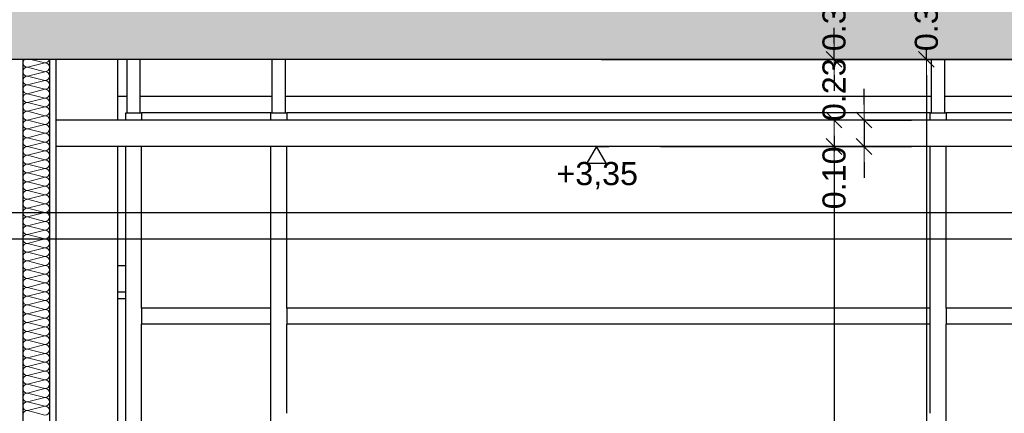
# Model space of a CAD drawing. Header units: metres. Extents: x -12 to 57.2, y -22.2 to 2.8.
# Tile 79 of 126: x 20.5 to 24.2, y -7.8 to -6.3. Entities that reach past the tile are written whole.
import ezdxf

# ---------------------------------------------------------------- set-up
doc = ezdxf.new("R2010")
doc.units = ezdxf.units.M
doc.header["$LTSCALE"] = 0.4
doc.header["$MEASUREMENT"] = 0
doc.layers.get('0').update_dxf_attribs({"color": 8, "lineweight": 9})
doc.layers.get('Defpoints').update_dxf_attribs({"color": 8, "lineweight": 9})
for name, color, linetype in [('Neubau_A-Außenwände', 8, 'Continuous'), ('Neubau_A-Decken', 8, 'Continuous'), ('Neubau_A-TB Wände', 8, 'Continuous'), ('Neubau_B-abgehängte Decke', 8, 'Continuous'), ('Neubau_B-Aufbau unter Fundament oder Decke', 8, 'Continuous'), ('Neubau_B-Pfosten-Riegel-Fassade', 8, 'Continuous'), ('Neubau_T-Bemaßung', 8, 'Continuous'), ('Neubau_Z-Modellierung Fassade', 8, 'Continuous')]:
    doc.layers.add(name, color=color, linetype=linetype)
doc.styles.add('ERSTELLTER_STIL_2', font='arial.ttf')
doc.dimstyles.new('ERSTELLTER_STIL__1', dxfattribs={"dimtxt": 0.0875, "dimasz": 0.059375, "dimexe": 0.18, "dimexo": 0.0625, "dimgap": 0, "dimtad": 1, "dimzin": 0, "dimdsep": 46, "dimtxsty": 'ERSTELLTER_STIL_2', "dimblk": 'ARROWHEAD_6', "dimblk1": 'ARROWHEAD_6', "dimblk2": 'ARROWHEAD_6', "dimcen": 0.09, "dimclrd": 7, "dimclre": 7, "dimclrt": 7, "dimazin": 0, "dimtfac": 1, "dimtdec": 4, "dimtmove": 0, "dimatfit": 3, "dimfxl": 1, "dimtolj": 1, "dimtzin": 0, "dimarcsym": 0})

# ---------------------------------------------------------------- blocks, each defined once
blk = doc.blocks.new('*X423', base_point=(-24191.6502, 0))
at = {"layer": 'Neubau_A-TB Wände', "color": 8, "linetype": 'Continuous', "lineweight": 9}
for p, q in [((-21263.3885, 3.6667), (-21263.4552, 3.65)), ((-21263.3885, 3.6667), (-21263.4418, 3.68)), ((-21263.3885, 3.6333), (-21263.4552, 3.65)), ((-21263.3885, 3.6333), (-21263.4552, 3.6167)), ((-21263.3885, 3.6), (-21263.4552, 3.6167)), ((-21263.3885, 3.6), (-21263.4552, 3.5833)), ((-21263.3885, 3.5667), (-21263.4552, 3.5833)), ((-21263.3885, 3.5667), (-21263.4552, 3.55)), ((-21263.3885, 3.5333), (-21263.4552, 3.55)), ((-21263.3885, 3.5333), (-21263.4552, 3.5167)), ((-21263.3885, 3.5), (-21263.4552, 3.5167)), ((-21263.3885, 3.5), (-21263.4552, 3.4833)), ((-21263.3885, 3.4667), (-21263.4552, 3.4833)), ((-21263.3885, 3.4667), (-21263.4552, 3.45)), ((-21263.3885, 3.4333), (-21263.4552, 3.45)), ((-21263.3885, 3.4333), (-21263.4552, 3.4167)), ((-21263.3885, 3.4), (-21263.4552, 3.4167)), ((-21263.3885, 3.4), (-21263.4552, 3.3833)), ((-21263.3885, 3.3667), (-21263.4552, 3.3833)), ((-21263.3885, 3.3667), (-21263.4552, 3.35)), ((-21263.3885, 3.3333), (-21263.4552, 3.35)), ((-21263.3885, 3.3333), (-21263.4552, 3.3167)), ((-21263.3885, 3.3), (-21263.4552, 3.3167)), ((-21263.3885, 3.3), (-21263.4552, 3.2833)), ((-21263.3885, 3.2667), (-21263.4552, 3.2833)), ((-21263.3885, 3.2667), (-21263.4552, 3.25)), ((-21263.3885, 3.2333), (-21263.4552, 3.25)), ((-21263.3885, 3.2333), (-21263.4552, 3.2167)), ((-21263.3885, 3.2), (-21263.4552, 3.2167)), ((-21263.3885, 3.2), (-21263.4552, 3.1833)), ((-21263.3885, 3.1667), (-21263.4552, 3.1833)), ((-21263.3885, 3.1667), (-21263.4552, 3.15)), ((-21263.3885, 3.1333), (-21263.4552, 3.15)), ((-21263.3885, 3.1333), (-21263.4552, 3.1167)), ((-21263.3885, 3.1), (-21263.4552, 3.1167)), ((-21263.3885, 3.1), (-21263.4552, 3.0833)), ((-21263.3885, 3.0667), (-21263.4552, 3.0833)), ((-21263.3885, 3.0667), (-21263.4552, 3.05)), ((-21263.3885, 3.0333), (-21263.4552, 3.05)), ((-21263.3885, 3.0333), (-21263.4552, 3.0167)), ((-21263.3885, 3), (-21263.4552, 3.0167)), ((-21263.3885, 3), (-21263.4552, 2.9833)), ((-21263.3885, 2.9667), (-21263.4552, 2.9833)), ((-21263.3885, 2.9667), (-21263.4552, 2.95)), ((-21263.3885, 2.9333), (-21263.4552, 2.95)), ((-21263.3885, 2.9333), (-21263.4552, 2.9167)), ((-21263.3885, 2.9), (-21263.4552, 2.9167)), ((-21263.3885, 2.9), (-21263.4552, 2.8833)), ((-21263.3885, 2.8667), (-21263.4552, 2.8833)), ((-21263.3885, 2.8667), (-21263.4552, 2.85)), ((-21263.3885, 2.8333), (-21263.4552, 2.85)), ((-21263.3885, 2.8333), (-21263.4552, 2.8167)), ((-21263.3885, 2.8), (-21263.4552, 2.8167)), ((-21263.3885, 2.8), (-21263.4552, 2.7833)), ((-21263.3885, 2.7667), (-21263.4552, 2.7833)), ((-21263.3885, 2.7667), (-21263.4552, 2.75)), ((-21263.3885, 2.7333), (-21263.4552, 2.75)), ((-21263.3885, 2.7333), (-21263.4552, 2.7167)), ((-21263.3885, 2.7), (-21263.4552, 2.7167)), ((-21263.3885, 2.7), (-21263.4552, 2.6833)), ((-21263.3885, 2.6667), (-21263.4552, 2.6833)), ((-21263.3885, 2.6667), (-21263.4552, 2.65)), ((-21263.3885, 2.6333), (-21263.4552, 2.65)), ((-21263.3885, 2.6333), (-21263.4552, 2.6167)), ((-21263.3885, 2.6), (-21263.4552, 2.6167)), ((-21263.3885, 2.6), (-21263.4552, 2.5833)), ((-21263.3885, 2.5667), (-21263.4552, 2.5833)), ((-21263.3885, 2.5667), (-21263.4552, 2.55)), ((-21263.3885, 2.5333), (-21263.4552, 2.55)), ((-21263.3885, 2.5333), (-21263.4552, 2.5167)), ((-21263.3885, 2.5), (-21263.4552, 2.5167)), ((-21263.3885, 2.5), (-21263.4552, 2.4833)), ((-21263.3885, 2.4667), (-21263.4552, 2.4833)), ((-21263.3885, 2.4667), (-21263.4552, 2.45)), ((-21263.3885, 2.4333), (-21263.4552, 2.45)), ((-21263.3885, 2.4333), (-21263.4552, 2.4167)), ((-21263.3885, 2.4), (-21263.4552, 2.4167)), ((-21263.3885, 2.4), (-21263.4552, 2.3833)), ((-21263.3885, 2.3667), (-21263.4552, 2.3833)), ((-21263.3885, 2.3667), (-21263.4552, 2.35)), ((-21263.3885, 2.3333), (-21263.4552, 2.35))]:
    blk.add_line(p, q, dxfattribs=at)
for centre, start, end in [((-21263.4552, 3.6667), 126.8699, 180), ((-21263.4552, 3.6667), 180, 270), ((-21263.3885, 3.6833), 270, 348.463), ((-21263.3885, 3.65), 0, 90), ((-21263.4552, 3.6333), 90, 180), ((-21263.4552, 3.6333), 180, 270), ((-21263.3885, 3.65), 270, 0), ((-21263.3885, 3.6167), 0, 90), ((-21263.4552, 3.6), 90, 180), ((-21263.4552, 3.6), 180, 270), ((-21263.3885, 3.6167), 270, 0), ((-21263.3885, 3.5833), 0, 90), ((-21263.4552, 3.5667), 90, 180), ((-21263.4552, 3.5667), 180, 270), ((-21263.4552, 3.5333), 90, 180), ((-21263.3885, 3.5833), 270, 0), ((-21263.3885, 3.55), 0, 90), ((-21263.3885, 3.55), 270, 0), ((-21263.4552, 3.5333), 180, 270), ((-21263.4552, 3.5), 90, 180), ((-21263.3885, 3.5167), 0, 90), ((-21263.3885, 3.5167), 270, 0), ((-21263.4552, 3.5), 180, 270), ((-21263.4552, 3.4667), 90, 180), ((-21263.3885, 3.4833), 0, 90), ((-21263.3885, 3.4833), 270, 0), ((-21263.4552, 3.4667), 180, 270), ((-21263.4552, 3.4333), 90, 180), ((-21263.3885, 3.45), 0, 90), ((-21263.3885, 3.45), 270, 0), ((-21263.4552, 3.4333), 180, 270), ((-21263.4552, 3.4), 90, 180), ((-21263.4552, 3.4), 180, 270), ((-21263.3885, 3.4167), 0, 90), ((-21263.3885, 3.4167), 270, 0), ((-21263.3885, 3.3833), 0, 90), ((-21263.4552, 3.3667), 90, 180), ((-21263.4552, 3.3667), 180, 270), ((-21263.3885, 3.3833), 270, 0), ((-21263.3885, 3.35), 0, 90), ((-21263.4552, 3.3333), 90, 180), ((-21263.4552, 3.3333), 180, 270), ((-21263.3885, 3.35), 270, 0), ((-21263.3885, 3.3167), 0, 90), ((-21263.4552, 3.3), 90, 180), ((-21263.4552, 3.3), 180, 270), ((-21263.3885, 3.3167), 270, 0), ((-21263.3885, 3.2833), 0, 90), ((-21263.4552, 3.2667), 90, 180), ((-21263.4552, 3.2667), 180, 270), ((-21263.4552, 3.2333), 90, 180), ((-21263.3885, 3.2833), 270, 0), ((-21263.3885, 3.25), 0, 90), ((-21263.3885, 3.25), 270, 0), ((-21263.4552, 3.2333), 180, 270), ((-21263.4552, 3.2), 90, 180), ((-21263.3885, 3.2167), 0, 90), ((-21263.3885, 3.2167), 270, 0), ((-21263.4552, 3.2), 180, 270), ((-21263.4552, 3.1667), 90, 180), ((-21263.3885, 3.1833), 0, 90), ((-21263.3885, 3.1833), 270, 0), ((-21263.4552, 3.1667), 180, 270), ((-21263.4552, 3.1333), 90, 180), ((-21263.3885, 3.15), 0, 90), ((-21263.3885, 3.15), 270, 0), ((-21263.4552, 3.1333), 180, 270), ((-21263.4552, 3.1), 90, 180), ((-21263.4552, 3.1), 180, 270), ((-21263.3885, 3.1167), 0, 90), ((-21263.3885, 3.1167), 270, 0), ((-21263.3885, 3.0833), 0, 90), ((-21263.4552, 3.0667), 90, 180), ((-21263.4552, 3.0667), 180, 270), ((-21263.3885, 3.0833), 270, 0), ((-21263.3885, 3.05), 0, 90), ((-21263.4552, 3.0333), 90, 180), ((-21263.4552, 3.0333), 180, 270), ((-21263.3885, 3.05), 270, 0), ((-21263.3885, 3.0167), 0, 90), ((-21263.4552, 3), 90, 180), ((-21263.4552, 3), 180, 270), ((-21263.3885, 3.0167), 270, 0), ((-21263.3885, 2.9833), 0, 90), ((-21263.4552, 2.9667), 90, 180), ((-21263.4552, 2.9667), 180, 270), ((-21263.4552, 2.9333), 90, 180), ((-21263.3885, 2.9833), 270, 0), ((-21263.3885, 2.95), 0, 90), ((-21263.3885, 2.95), 270, 0), ((-21263.4552, 2.9333), 180, 270), ((-21263.4552, 2.9), 90, 180), ((-21263.3885, 2.9167), 0, 90), ((-21263.3885, 2.9167), 270, 0), ((-21263.4552, 2.9), 180, 270), ((-21263.4552, 2.8667), 90, 180), ((-21263.3885, 2.8833), 0, 90), ((-21263.3885, 2.8833), 270, 0), ((-21263.4552, 2.8667), 180, 270), ((-21263.4552, 2.8333), 90, 180), ((-21263.3885, 2.85), 0, 90), ((-21263.3885, 2.85), 270, 0), ((-21263.4552, 2.8333), 180, 270), ((-21263.4552, 2.8), 90, 180), ((-21263.4552, 2.8), 180, 270), ((-21263.3885, 2.8167), 0, 90), ((-21263.3885, 2.8167), 270, 0), ((-21263.3885, 2.7833), 0, 90), ((-21263.4552, 2.7667), 90, 180), ((-21263.4552, 2.7667), 180, 270), ((-21263.3885, 2.7833), 270, 0), ((-21263.3885, 2.75), 0, 90), ((-21263.4552, 2.7333), 90, 180), ((-21263.4552, 2.7333), 180, 270), ((-21263.3885, 2.75), 270, 0), ((-21263.3885, 2.7167), 0, 90), ((-21263.4552, 2.7), 90, 180), ((-21263.4552, 2.7), 180, 270), ((-21263.3885, 2.7167), 270, 0), ((-21263.3885, 2.6833), 0, 90), ((-21263.4552, 2.6667), 90, 180), ((-21263.4552, 2.6667), 180, 270), ((-21263.3885, 2.6833), 270, 0), ((-21263.3885, 2.65), 0, 90), ((-21263.4552, 2.6333), 90, 180), ((-21263.4552, 2.6333), 180, 270), ((-21263.4552, 2.6), 90, 180), ((-21263.3885, 2.65), 270, 0), ((-21263.3885, 2.6167), 0, 90), ((-21263.3885, 2.6167), 270, 0), ((-21263.4552, 2.6), 180, 270), ((-21263.4552, 2.5667), 90, 180), ((-21263.3885, 2.5833), 0, 90), ((-21263.3885, 2.5833), 270, 0), ((-21263.4552, 2.5667), 180, 270), ((-21263.4552, 2.5333), 90, 180), ((-21263.3885, 2.55), 0, 90), ((-21263.3885, 2.55), 270, 0), ((-21263.4552, 2.5333), 180, 270), ((-21263.4552, 2.5), 90, 180), ((-21263.3885, 2.5167), 0, 90), ((-21263.3885, 2.5167), 270, 0), ((-21263.4552, 2.5), 180, 270), ((-21263.4552, 2.4667), 90, 180), ((-21263.4552, 2.4667), 180, 270), ((-21263.3885, 2.4833), 0, 90), ((-21263.3885, 2.4833), 270, 0), ((-21263.3885, 2.45), 0, 90), ((-21263.4552, 2.4333), 90, 180), ((-21263.4552, 2.4333), 180, 270), ((-21263.3885, 2.45), 270, 0), ((-21263.3885, 2.4167), 0, 90), ((-21263.4552, 2.4), 90, 180), ((-21263.4552, 2.4), 180, 270), ((-21263.3885, 2.4167), 270, 0), ((-21263.3885, 2.3833), 0, 90), ((-21263.4552, 2.3667), 90, 180), ((-21263.4552, 2.3667), 180, 270), ((-21263.3885, 2.3833), 270, 0), ((-21263.3885, 2.35), 0, 90), ((-21263.4552, 2.3333), 90, 180), ((-21263.3885, 2.35), 270, 0)]:
    blk.add_arc(centre, 0.0167, start, end, dxfattribs=at)
blk = doc.blocks.new('ARROWHEAD_6')
at = {"color": 0, "linetype": 'Continuous', "lineweight": 0}
for p, q in [((0, 0), (-1, 0)), ((-0.5, -0.5), (0.5, 0.5))]:
    blk.add_line(p, q, dxfattribs=at)
blk = doc.blocks.new('*D557')
at = {"layer": 'Defpoints', "color": 0, "linetype": 'Continuous', "transparency": 16777216}
for p in [(2.4794, -6.495), (22.625, -6.495), (-0.3, -10.355)]:
    blk.add_point(p, dxfattribs=at)
at = {"layer": 'Neubau_T-Bemaßung', "linetype": 'Continuous', "lineweight": -2, "transparency": 16777216}
for p, q in [((22.5625, -6.495), (2.2994, -6.495)), ((2.4794, -6.5544), (2.4794, -8.3149)), ((2.4794, -10.2956), (2.4794, -8.5421)), ((-0.2375, -10.355), (2.6594, -10.355))]:
    blk.add_line(p, q, dxfattribs=at)
at = {"layer": 'Neubau_T-Bemaßung', "linetype": 'Continuous', "lineweight": -2, "transparency": 16777216, "xscale": 0.059375, "yscale": 0.059375, "zscale": 0.059375}
for p, rotation in [((2.4794, -6.495), 90), ((2.4794, -10.355), 270)]:
    blk.add_blockref('ARROWHEAD_6', p, dxfattribs=dict(at, rotation=rotation))
at = {"layer": 'Neubau_T-Bemaßung', "linetype": 'Continuous', "transparency": 16777216, "insert": (2.4794, -8.4285), "char_height": 0.0875, "attachment_point": 5, "rotation": 90, "style": 'ERSTELLTER_STIL_2'}
blk.add_mtext('\\A1;3.86', dxfattribs=at)
blk = doc.blocks.new('*D558')
at = {"layer": 'Defpoints', "color": 0, "linetype": 'Continuous', "transparency": 16777216}
for p in [(-0.125, -6.195), (2.4794, -6.195), (22.625, -6.495)]:
    blk.add_point(p, dxfattribs=at)
at = {"layer": 'Neubau_T-Bemaßung', "linetype": 'Continuous', "lineweight": -2, "transparency": 16777216}
for p, q in [((2.4794, -6.1356), (2.4794, -6.0762)), ((-0.0625, -6.195), (2.6594, -6.195)), ((2.4794, -6.195), (2.4794, -6.2317)), ((22.5625, -6.495), (2.2994, -6.495)), ((2.4794, -6.495), (2.4794, -6.4586)), ((2.4794, -6.5544), (2.4794, -6.6138))]:
    blk.add_line(p, q, dxfattribs=at)
at = {"layer": 'Neubau_T-Bemaßung', "linetype": 'Continuous', "lineweight": -2, "transparency": 16777216, "xscale": 0.059375, "yscale": 0.059375, "zscale": 0.059375}
for p, rotation in [((2.4794, -6.195), 270), ((2.4794, -6.495), 90)]:
    blk.add_blockref('ARROWHEAD_6', p, dxfattribs=dict(at, rotation=rotation))
at = {"layer": 'Neubau_T-Bemaßung', "linetype": 'Continuous', "transparency": 16777216, "insert": (2.4794, -6.3451), "char_height": 0.0875, "attachment_point": 5, "rotation": 90, "style": 'ERSTELLTER_STIL_2'}
blk.add_mtext('\\A1;0.30', dxfattribs=at)
blk = doc.blocks.new('*D563')
at = {"layer": 'Defpoints', "color": 0, "linetype": 'Continuous', "transparency": 16777216}
for p in [(22.625, -6.495), (42.301, -6.495), (-0.3, -10.355)]:
    blk.add_point(p, dxfattribs=at)
at = {"layer": 'Neubau_T-Bemaßung', "linetype": 'Continuous', "lineweight": -2, "transparency": 16777216}
for p, q in [((22.6875, -6.495), (42.481, -6.495)), ((42.301, -6.5544), (42.301, -8.3149)), ((42.301, -10.2956), (42.301, -8.5421)), ((-0.2375, -10.355), (42.481, -10.355))]:
    blk.add_line(p, q, dxfattribs=at)
at = {"layer": 'Neubau_T-Bemaßung', "linetype": 'Continuous', "lineweight": -2, "transparency": 16777216, "xscale": 0.059375, "yscale": 0.059375, "zscale": 0.059375}
for p, rotation in [((42.301, -6.495), 90), ((42.301, -10.355), 270)]:
    blk.add_blockref('ARROWHEAD_6', p, dxfattribs=dict(at, rotation=rotation))
at = {"layer": 'Neubau_T-Bemaßung', "linetype": 'Continuous', "transparency": 16777216, "insert": (42.301, -8.4285), "char_height": 0.0875, "attachment_point": 5, "rotation": 90, "style": 'ERSTELLTER_STIL_2'}
blk.add_mtext('\\A1;3.86', dxfattribs=at)
blk = doc.blocks.new('*D564')
at = {"layer": 'Defpoints', "color": 0, "linetype": 'Continuous', "transparency": 16777216}
for p in [(-0.125, -6.195), (42.301, -6.195), (22.625, -6.495)]:
    blk.add_point(p, dxfattribs=at)
at = {"layer": 'Neubau_T-Bemaßung', "linetype": 'Continuous', "lineweight": -2, "transparency": 16777216}
for p, q in [((42.301, -6.1356), (42.301, -6.0762)), ((-0.0625, -6.195), (42.481, -6.195)), ((42.301, -6.195), (42.301, -6.2317)), ((22.6875, -6.495), (42.481, -6.495)), ((42.301, -6.495), (42.301, -6.4586)), ((42.301, -6.5544), (42.301, -6.6138))]:
    blk.add_line(p, q, dxfattribs=at)
at = {"layer": 'Neubau_T-Bemaßung', "linetype": 'Continuous', "lineweight": -2, "transparency": 16777216, "xscale": 0.059375, "yscale": 0.059375, "zscale": 0.059375}
for p, rotation in [((42.301, -6.195), 270), ((42.301, -6.495), 90)]:
    blk.add_blockref('ARROWHEAD_6', p, dxfattribs=dict(at, rotation=rotation))
at = {"layer": 'Neubau_T-Bemaßung', "linetype": 'Continuous', "transparency": 16777216, "insert": (42.301, -6.3451), "char_height": 0.0875, "attachment_point": 5, "rotation": 90, "style": 'ERSTELLTER_STIL_2'}
blk.add_mtext('\\A1;0.30', dxfattribs=at)
blk = doc.blocks.new('*D571')
at = {"layer": 'Defpoints', "color": 0, "linetype": 'Continuous', "transparency": 16777216}
for p in [(22.625, -6.495), (23.9206, -6.495), (-0.3, -10.355)]:
    blk.add_point(p, dxfattribs=at)
at = {"layer": 'Neubau_T-Bemaßung', "linetype": 'Continuous', "lineweight": -2, "transparency": 16777216}
for p, q in [((22.6875, -6.495), (24.1006, -6.495)), ((23.9206, -6.5544), (23.9206, -8.3149)), ((23.9206, -10.2956), (23.9206, -8.5421)), ((-0.2375, -10.355), (24.1006, -10.355))]:
    blk.add_line(p, q, dxfattribs=at)
at = {"layer": 'Neubau_T-Bemaßung', "linetype": 'Continuous', "lineweight": -2, "transparency": 16777216, "xscale": 0.059375, "yscale": 0.059375, "zscale": 0.059375}
for p, rotation in [((23.9206, -6.495), 90), ((23.9206, -10.355), 270)]:
    blk.add_blockref('ARROWHEAD_6', p, dxfattribs=dict(at, rotation=rotation))
at = {"layer": 'Neubau_T-Bemaßung', "linetype": 'Continuous', "transparency": 16777216, "insert": (23.9206, -8.4285), "char_height": 0.0875, "attachment_point": 5, "rotation": 90, "style": 'ERSTELLTER_STIL_2'}
blk.add_mtext('\\A1;3.86', dxfattribs=at)
blk = doc.blocks.new('*D572')
at = {"layer": 'Defpoints', "color": 0, "linetype": 'Continuous', "transparency": 16777216}
for p in [(-0.125, -6.195), (23.9206, -6.195), (22.625, -6.495)]:
    blk.add_point(p, dxfattribs=at)
at = {"layer": 'Neubau_T-Bemaßung', "linetype": 'Continuous', "lineweight": -2, "transparency": 16777216}
for p, q in [((23.9206, -6.1356), (23.9206, -6.0762)), ((-0.0625, -6.195), (24.1006, -6.195)), ((23.9206, -6.195), (23.9206, -6.2317)), ((22.6875, -6.495), (24.1006, -6.495)), ((23.9206, -6.495), (23.9206, -6.4586)), ((23.9206, -6.5544), (23.9206, -6.6138))]:
    blk.add_line(p, q, dxfattribs=at)
at = {"layer": 'Neubau_T-Bemaßung', "linetype": 'Continuous', "lineweight": -2, "transparency": 16777216, "xscale": 0.059375, "yscale": 0.059375, "zscale": 0.059375}
for p, rotation in [((23.9206, -6.195), 270), ((23.9206, -6.495), 90)]:
    blk.add_blockref('ARROWHEAD_6', p, dxfattribs=dict(at, rotation=rotation))
at = {"layer": 'Neubau_T-Bemaßung', "linetype": 'Continuous', "transparency": 16777216, "insert": (23.9206, -6.3451), "char_height": 0.0875, "attachment_point": 5, "rotation": 90, "style": 'ERSTELLTER_STIL_2'}
blk.add_mtext('\\A1;0.30', dxfattribs=at)
blk = doc.blocks.new('*D576')
at = {"layer": 'Defpoints', "color": 0, "linetype": 'Continuous', "transparency": 16777216}
for p in [(2.1294, -6.495), (22.625, -6.495), (4.09, -7.075)]:
    blk.add_point(p, dxfattribs=at)
at = {"layer": 'Neubau_T-Bemaßung', "linetype": 'Continuous', "lineweight": -2, "transparency": 16777216}
for p, q in [((22.5625, -6.495), (1.9494, -6.495)), ((2.1294, -6.5544), (2.1294, -6.6714)), ((2.1294, -7.0156), (2.1294, -6.8989)), ((4.0275, -7.075), (1.9494, -7.075))]:
    blk.add_line(p, q, dxfattribs=at)
at = {"layer": 'Neubau_T-Bemaßung', "linetype": 'Continuous', "lineweight": -2, "transparency": 16777216, "xscale": 0.059375, "yscale": 0.059375, "zscale": 0.059375}
for p, rotation in [((2.1294, -6.495), 90), ((2.1294, -7.075), 270)]:
    blk.add_blockref('ARROWHEAD_6', p, dxfattribs=dict(at, rotation=rotation))
at = {"layer": 'Neubau_T-Bemaßung', "linetype": 'Continuous', "transparency": 16777216, "insert": (2.1294, -6.7851), "char_height": 0.0875, "attachment_point": 5, "rotation": 90, "style": 'ERSTELLTER_STIL_2'}
blk.add_mtext('\\A1;0.58', dxfattribs=at)
blk = doc.blocks.new('*D577')
at = {"layer": 'Defpoints', "color": 0, "linetype": 'Continuous', "transparency": 16777216}
for p in [(-0.125, -6.195), (2.1294, -6.195), (22.625, -6.495)]:
    blk.add_point(p, dxfattribs=at)
at = {"layer": 'Neubau_T-Bemaßung', "linetype": 'Continuous', "lineweight": -2, "transparency": 16777216}
for p, q in [((2.1294, -6.1356), (2.1294, -6.0762)), ((-0.0625, -6.195), (2.3094, -6.195)), ((2.1294, -6.195), (2.1294, -6.2317)), ((22.5625, -6.495), (1.9494, -6.495)), ((2.1294, -6.495), (2.1294, -6.4586)), ((2.1294, -6.5544), (2.1294, -6.6138))]:
    blk.add_line(p, q, dxfattribs=at)
at = {"layer": 'Neubau_T-Bemaßung', "linetype": 'Continuous', "lineweight": -2, "transparency": 16777216, "xscale": 0.059375, "yscale": 0.059375, "zscale": 0.059375}
for p, rotation in [((2.1294, -6.195), 270), ((2.1294, -6.495), 90)]:
    blk.add_blockref('ARROWHEAD_6', p, dxfattribs=dict(at, rotation=rotation))
at = {"layer": 'Neubau_T-Bemaßung', "linetype": 'Continuous', "transparency": 16777216, "insert": (2.1294, -6.3451), "char_height": 0.0875, "attachment_point": 5, "rotation": 90, "style": 'ERSTELLTER_STIL_2'}
blk.add_mtext('\\A1;0.30', dxfattribs=at)
blk = doc.blocks.new('*D587')
at = {"layer": 'Defpoints', "color": 0, "linetype": 'Continuous', "transparency": 16777216}
for p in [(4.09, -7.175), (41.951, -7.175), (-10.662, -10.175)]:
    blk.add_point(p, dxfattribs=at)
at = {"layer": 'Neubau_T-Bemaßung', "linetype": 'Continuous', "lineweight": -2, "transparency": 16777216}
for p, q in [((4.1525, -7.175), (42.131, -7.175)), ((41.951, -7.2344), (41.951, -8.6318)), ((41.951, -10.1156), (41.951, -8.8587)), ((-10.5995, -10.175), (42.131, -10.175))]:
    blk.add_line(p, q, dxfattribs=at)
at = {"layer": 'Neubau_T-Bemaßung', "linetype": 'Continuous', "lineweight": -2, "transparency": 16777216, "xscale": 0.059375, "yscale": 0.059375, "zscale": 0.059375}
for p, rotation in [((41.951, -7.175), 90), ((41.951, -10.175), 270)]:
    blk.add_blockref('ARROWHEAD_6', p, dxfattribs=dict(at, rotation=rotation))
at = {"layer": 'Neubau_T-Bemaßung', "linetype": 'Continuous', "transparency": 16777216, "insert": (41.951, -8.7452), "char_height": 0.0875, "attachment_point": 5, "rotation": 90, "style": 'ERSTELLTER_STIL_2'}
blk.add_mtext('\\A1;3.00', dxfattribs=at)
blk = doc.blocks.new('*D588')
at = {"layer": 'Defpoints', "color": 0, "linetype": 'Continuous', "transparency": 16777216}
for p in [(4.09, -7.075), (42.0645, -7.075), (4.09, -7.175)]:
    blk.add_point(p, dxfattribs=at)
at = {"layer": 'Neubau_T-Bemaßung', "linetype": 'Continuous', "lineweight": -2, "transparency": 16777216}
for p, q in [((42.0645, -7.0156), (42.0645, -6.9563)), ((4.1525, -7.075), (42.2445, -7.075)), ((42.0645, -7.075), (42.0645, -7.175)), ((4.1525, -7.175), (42.2445, -7.175)), ((42.0645, -7.2344), (42.0645, -7.2938))]:
    blk.add_line(p, q, dxfattribs=at)
at = {"layer": 'Neubau_T-Bemaßung', "linetype": 'Continuous', "lineweight": -2, "transparency": 16777216, "xscale": 0.059375, "yscale": 0.059375, "zscale": 0.059375}
for p, rotation in [((42.0645, -7.075), 270), ((42.0645, -7.175), 90)]:
    blk.add_blockref('ARROWHEAD_6', p, dxfattribs=dict(at, rotation=rotation))
at = {"layer": 'Neubau_T-Bemaßung', "linetype": 'Continuous', "transparency": 16777216, "insert": (41.951, -7.2938), "char_height": 0.0875, "attachment_point": 5, "rotation": 90, "style": 'ERSTELLTER_STIL_2'}
blk.add_mtext('\\A1;0.10', dxfattribs=at)
blk = doc.blocks.new('*D589')
at = {"layer": 'Defpoints', "color": 0, "linetype": 'Continuous', "transparency": 16777216}
for p in [(22.625, -6.495), (41.951, -6.495), (4.09, -7.075)]:
    blk.add_point(p, dxfattribs=at)
at = {"layer": 'Neubau_T-Bemaßung', "linetype": 'Continuous', "lineweight": -2, "transparency": 16777216}
for p, q in [((22.6875, -6.495), (42.131, -6.495)), ((41.951, -6.5544), (41.951, -6.6714)), ((41.951, -7.0156), (41.951, -6.8989)), ((4.1525, -7.075), (42.131, -7.075))]:
    blk.add_line(p, q, dxfattribs=at)
at = {"layer": 'Neubau_T-Bemaßung', "linetype": 'Continuous', "lineweight": -2, "transparency": 16777216, "xscale": 0.059375, "yscale": 0.059375, "zscale": 0.059375}
for p, rotation in [((41.951, -6.495), 90), ((41.951, -7.075), 270)]:
    blk.add_blockref('ARROWHEAD_6', p, dxfattribs=dict(at, rotation=rotation))
at = {"layer": 'Neubau_T-Bemaßung', "linetype": 'Continuous', "transparency": 16777216, "insert": (41.951, -6.7851), "char_height": 0.0875, "attachment_point": 5, "rotation": 90, "style": 'ERSTELLTER_STIL_2'}
blk.add_mtext('\\A1;0.58', dxfattribs=at)
blk = doc.blocks.new('*D590')
at = {"layer": 'Defpoints', "color": 0, "linetype": 'Continuous', "transparency": 16777216}
for p in [(-0.125, -6.195), (41.951, -6.195), (22.625, -6.495)]:
    blk.add_point(p, dxfattribs=at)
at = {"layer": 'Neubau_T-Bemaßung', "linetype": 'Continuous', "lineweight": -2, "transparency": 16777216}
for p, q in [((41.951, -6.1356), (41.951, -6.0762)), ((-0.0625, -6.195), (42.131, -6.195)), ((41.951, -6.195), (41.951, -6.2317)), ((22.6875, -6.495), (42.131, -6.495)), ((41.951, -6.495), (41.951, -6.4586)), ((41.951, -6.5544), (41.951, -6.6138))]:
    blk.add_line(p, q, dxfattribs=at)
at = {"layer": 'Neubau_T-Bemaßung', "linetype": 'Continuous', "lineweight": -2, "transparency": 16777216, "xscale": 0.059375, "yscale": 0.059375, "zscale": 0.059375}
for p, rotation in [((41.951, -6.195), 270), ((41.951, -6.495), 90)]:
    blk.add_blockref('ARROWHEAD_6', p, dxfattribs=dict(at, rotation=rotation))
at = {"layer": 'Neubau_T-Bemaßung', "linetype": 'Continuous', "transparency": 16777216, "insert": (41.951, -6.3451), "char_height": 0.0875, "attachment_point": 5, "rotation": 90, "style": 'ERSTELLTER_STIL_2'}
blk.add_mtext('\\A1;0.30', dxfattribs=at)
blk = doc.blocks.new('*D604')
at = {"layer": 'Defpoints', "color": 0, "linetype": 'Continuous', "transparency": 16777216}
for p in [(22.85, -6.825), (23.5706, -6.825), (-10.662, -10.175)]:
    blk.add_point(p, dxfattribs=at)
at = {"layer": 'Neubau_T-Bemaßung', "linetype": 'Continuous', "lineweight": -2, "transparency": 16777216}
for p, q in [((22.9125, -6.825), (23.7506, -6.825)), ((23.5706, -6.8844), (23.5706, -8.3896)), ((23.5706, -10.1156), (23.5706, -8.6174)), ((-10.5995, -10.175), (23.7506, -10.175))]:
    blk.add_line(p, q, dxfattribs=at)
at = {"layer": 'Neubau_T-Bemaßung', "linetype": 'Continuous', "lineweight": -2, "transparency": 16777216, "xscale": 0.059375, "yscale": 0.059375, "zscale": 0.059375}
for p, rotation in [((23.5706, -6.825), 90), ((23.5706, -10.175), 270)]:
    blk.add_blockref('ARROWHEAD_6', p, dxfattribs=dict(at, rotation=rotation))
at = {"layer": 'Neubau_T-Bemaßung', "linetype": 'Continuous', "transparency": 16777216, "insert": (23.5706, -8.5035), "char_height": 0.0875, "attachment_point": 5, "rotation": 90, "style": 'ERSTELLTER_STIL_2'}
blk.add_mtext('\\A1;3.35', dxfattribs=at)
blk = doc.blocks.new('*D605')
at = {"layer": 'Defpoints', "color": 0, "linetype": 'Continuous', "transparency": 16777216}
for p in [(23.6318, -6.725), (23.6841, -6.725), (22.85, -6.825)]:
    blk.add_point(p, dxfattribs=at)
at = {"layer": 'Neubau_T-Bemaßung', "linetype": 'Continuous', "lineweight": -2, "transparency": 16777216}
for p, q in [((23.6841, -6.6656), (23.6841, -6.6062)), ((23.6841, -6.725), (23.6841, -6.825)), ((23.6943, -6.725), (23.8641, -6.725)), ((22.9125, -6.825), (23.8641, -6.825)), ((23.6841, -6.8844), (23.6841, -6.9438))]:
    blk.add_line(p, q, dxfattribs=at)
at = {"layer": 'Neubau_T-Bemaßung', "linetype": 'Continuous', "lineweight": -2, "transparency": 16777216, "xscale": 0.059375, "yscale": 0.059375, "zscale": 0.059375}
for p, rotation in [((23.6841, -6.725), 270), ((23.6841, -6.825), 90)]:
    blk.add_blockref('ARROWHEAD_6', p, dxfattribs=dict(at, rotation=rotation))
at = {"layer": 'Neubau_T-Bemaßung', "linetype": 'Continuous', "transparency": 16777216, "insert": (23.5706, -6.9438), "char_height": 0.0875, "attachment_point": 5, "rotation": 90, "style": 'ERSTELLTER_STIL_2'}
blk.add_mtext('\\A1;0.10', dxfattribs=at)
blk = doc.blocks.new('*D606')
at = {"layer": 'Defpoints', "color": 0, "linetype": 'Continuous', "transparency": 16777216}
for p in [(22.625, -6.495), (23.5706, -6.495), (23.6318, -6.725)]:
    blk.add_point(p, dxfattribs=at)
at = {"layer": 'Neubau_T-Bemaßung', "linetype": 'Continuous', "lineweight": -2, "transparency": 16777216}
for p, q in [((23.5706, -6.4356), (23.5706, -6.3763)), ((22.6875, -6.495), (23.7506, -6.495)), ((23.5706, -6.495), (23.5706, -6.4965)), ((23.5693, -6.725), (23.3906, -6.725)), ((23.5706, -6.725), (23.5706, -6.7238)), ((23.5706, -6.7844), (23.5706, -6.8437))]:
    blk.add_line(p, q, dxfattribs=at)
at = {"layer": 'Neubau_T-Bemaßung', "linetype": 'Continuous', "lineweight": -2, "transparency": 16777216, "xscale": 0.059375, "yscale": 0.059375, "zscale": 0.059375}
for p, rotation in [((23.5706, -6.495), 270), ((23.5706, -6.725), 90)]:
    blk.add_blockref('ARROWHEAD_6', p, dxfattribs=dict(at, rotation=rotation))
at = {"layer": 'Neubau_T-Bemaßung', "linetype": 'Continuous', "transparency": 16777216, "insert": (23.5706, -6.6101), "char_height": 0.0875, "attachment_point": 5, "rotation": 90, "style": 'ERSTELLTER_STIL_2'}
blk.add_mtext('\\A1;0.23', dxfattribs=at)
blk = doc.blocks.new('*D607')
at = {"layer": 'Defpoints', "color": 0, "linetype": 'Continuous', "transparency": 16777216}
for p in [(-0.125, -6.195), (23.5706, -6.195), (22.625, -6.495)]:
    blk.add_point(p, dxfattribs=at)
at = {"layer": 'Neubau_T-Bemaßung', "linetype": 'Continuous', "lineweight": -2, "transparency": 16777216}
for p, q in [((23.5706, -6.1356), (23.5706, -6.0762)), ((-0.0625, -6.195), (23.7506, -6.195)), ((23.5706, -6.195), (23.5706, -6.2317)), ((22.6875, -6.495), (23.7506, -6.495)), ((23.5706, -6.495), (23.5706, -6.4586)), ((23.5706, -6.5544), (23.5706, -6.6138))]:
    blk.add_line(p, q, dxfattribs=at)
at = {"layer": 'Neubau_T-Bemaßung', "linetype": 'Continuous', "lineweight": -2, "transparency": 16777216, "xscale": 0.059375, "yscale": 0.059375, "zscale": 0.059375}
for p, rotation in [((23.5706, -6.195), 270), ((23.5706, -6.495), 90)]:
    blk.add_blockref('ARROWHEAD_6', p, dxfattribs=dict(at, rotation=rotation))
at = {"layer": 'Neubau_T-Bemaßung', "linetype": 'Continuous', "transparency": 16777216, "insert": (23.5706, -6.3451), "char_height": 0.0875, "attachment_point": 5, "rotation": 90, "style": 'ERSTELLTER_STIL_2'}
blk.add_mtext('\\A1;0.30', dxfattribs=at)

msp = doc.modelspace()

# ---------------------------------------------------------------- hatches: boundary and pattern name
at = {"layer": 'Neubau_A-Decken', "linetype": 'Continuous'}
h = msp.add_hatch(dxfattribs=at)
h.set_pattern_fill('BETON__STAHLBETON_0002', color=256, style=0, pattern_type=2)
h.set_pattern_definition([(45, (-2907.6834, -10.175), (-0.0848528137, 0.0848528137), []), (45, (-2907.72583, -10.13257), (-0.0848528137, 0.0848528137), [0.09, -0.03])])
h.paths.add_polyline_path([(-0.07, -6.195), (-0.125, -6.195), (-0.125, -6.495), (28.4201, -6.495), (28.4201, -6.195), (20.5226, -6.195), (20.5226, -6.205), (-0.07, -6.205)])

# ---------------------------------------------------------------- linework, layer by layer
at = {"layer": 'Neubau_A-Außenwände', "linetype": 'Continuous'}
for p, q in [((20.855, -6.725), (20.855, -6.495)), ((20.855, -9.875), (20.855, -6.825))]:
    msp.add_line(p, q, dxfattribs=at)
at = {"layer": 'Neubau_A-Decken', "linetype": 'Continuous'}
msp.add_line((24.535, -6.495), (20.62, -6.495), dxfattribs=at)
at = {"layer": 'Neubau_A-Decken', "linetype": 'Continuous', "flags": 128}
msp.add_lwpolyline([(20.62, -6.495), (20.6075, -6.495), (20.595, -6.495), (20.495, -6.495), (20.4825, -6.495), (20.47, -6.495)], dxfattribs=at)
at = {"layer": 'Neubau_A-TB Wände', "linetype": 'Continuous'}
for p, q in [((20.495, -6.495), (20.495, -10.355)), ((20.595, -6.495), (20.595, -10.355)), ((20.62, -6.495), (20.62, -6.725)), ((20.62, -6.725), (20.62, -6.825)), ((20.62, -6.825), (20.62, -10.175))]:
    msp.add_line(p, q, dxfattribs=at)
at = {"layer": 'Neubau_B-abgehängte Decke', "linetype": 'Continuous'}
for p, q in [((24.535, -6.725), (20.62, -6.725)), ((24.535, -6.825), (20.62, -6.825)), ((20.855, -7.275), (20.8849, -7.275)), ((20.855, -7.375), (20.8849, -7.375))]:
    msp.add_line(p, q, dxfattribs=at)
at = {"layer": 'Neubau_B-Aufbau unter Fundament oder Decke', "linetype": 'Continuous'}
for p, q in [((20.855, -6.635), (20.8899, -6.635)), ((20.9399, -6.635), (21.4399, -6.635)), ((21.4899, -6.635), (23.9399, -6.635)), ((23.9899, -6.635), (24.4899, -6.635))]:
    msp.add_line(p, q, dxfattribs=at)
at = {"layer": 'Neubau_B-Pfosten-Riegel-Fassade', "linetype": 'Continuous'}
for p, q in [((20.8899, -6.697), (20.8899, -6.495)), ((20.9399, -6.697), (20.9399, -6.495)), ((21.4399, -6.697), (21.4399, -6.495)), ((21.4899, -6.697), (21.4899, -6.495)), ((23.9399, -6.697), (23.9399, -6.495)), ((23.9899, -6.697), (23.9899, -6.495)), ((20.8848, -6.725), (20.8848, -6.697)), ((20.8849, -6.697), (20.8848, -6.697)), ((20.8849, -6.697), (20.9449, -6.697)), ((20.8849, -6.725), (20.8849, -6.697)), ((21.4349, -6.697), (20.9449, -6.697)), ((20.9449, -6.697), (20.9449, -6.725)), ((21.4349, -6.697), (21.4949, -6.697)), ((21.4349, -6.725), (21.4349, -6.697)), ((23.9349, -6.697), (21.4949, -6.697)), ((21.4949, -6.697), (21.4949, -6.725)), ((23.9349, -6.697), (23.9949, -6.697)), ((23.9349, -6.725), (23.9349, -6.697)), ((24.4849, -6.697), (23.9949, -6.697)), ((23.9949, -6.697), (23.9949, -6.725)), ((20.8849, -7.467), (20.8849, -6.825)), ((20.9449, -7.437), (20.9449, -6.825)), ((21.4349, -7.437), (21.4349, -6.825)), ((21.4949, -7.437), (21.4949, -6.825)), ((23.9349, -7.437), (23.9349, -6.825)), ((23.9949, -7.437), (23.9949, -6.825)), ((21.4349, -7.437), (20.9449, -7.437)), ((20.9449, -7.437), (20.9449, -7.497)), ((21.4349, -7.497), (21.4349, -7.437)), ((23.9349, -7.437), (21.4949, -7.437)), ((21.4949, -7.437), (21.4949, -7.497)), ((23.9349, -7.497), (23.9349, -7.437)), ((24.4849, -7.437), (23.9949, -7.437)), ((23.9949, -7.437), (23.9949, -7.497)), ((20.8849, -7.865), (20.8849, -7.467)), ((20.9449, -7.865), (20.9449, -7.497)), ((21.4349, -7.497), (20.9449, -7.497)), ((21.4349, -7.865), (21.4349, -7.497)), ((21.4949, -7.835), (21.4949, -7.497)), ((23.9349, -7.497), (21.4949, -7.497)), ((23.9349, -7.835), (23.9349, -7.497)), ((23.9949, -7.865), (23.9949, -7.497)), ((24.4849, -7.497), (23.9949, -7.497))]:
    msp.add_line(p, q, dxfattribs=at)
at = {"layer": 'Neubau_T-Bemaßung', "linetype": 'Continuous'}
for p, q in [((22.6694, -6.825), (22.6226, -6.825)), ((22.6694, -6.825), (22.6332, -6.8875)), ((22.6694, -6.825), (22.7163, -6.825)), ((22.7057, -6.8875), (22.6694, -6.825)), ((22.6332, -6.8875), (22.7057, -6.8875))]:
    msp.add_line(p, q, dxfattribs=at)
at = {"layer": 'Neubau_Z-Modellierung Fassade', "linetype": 'Continuous'}
msp.add_line((20.8849, -7.402), (20.855, -7.402), dxfattribs=at)

# ---------------------------------------------------------------- block references
at = {"layer": 'Neubau_A-TB Wände'}
msp.add_blockref('*X423', (-2907.6834, -10.175), dxfattribs=at)

# ---------------------------------------------------------------- texts
at = {"layer": 'Neubau_T-Bemaßung', "insert": (22.5176, -6.9875), "char_height": 0.0875, "attachment_point": 7, "style": 'ERSTELLTER_STIL_2'}
msp.add_mtext('\\A1;+3,35', dxfattribs=at)

# ---------------------------------------------------------------- dimensions: what is measured, and where the dimension line sits
at = {"layer": 'Neubau_T-Bemaßung', "linetype": 'Continuous'}
for base, p1, p2, picture, middle in [((2.4794, -6.195), (22.625, -6.495), (-0.125, -6.195), '*D558', (2.4794, -6.3451)), ((42.301, -6.195), (22.625, -6.495), (-0.125, -6.195), '*D564', (42.301, -6.3451)), ((23.9206, -6.195), (22.625, -6.495), (-0.125, -6.195), '*D572', (23.9206, -6.3451)), ((2.1294, -6.195), (22.625, -6.495), (-0.125, -6.195), '*D577', (2.1294, -6.3451)), ((41.951, -6.195), (22.625, -6.495), (-0.125, -6.195), '*D590', (41.951, -6.3451)), ((23.5706, -6.195), (22.625, -6.495), (-0.125, -6.195), '*D607', (23.5706, -6.3451)), ((23.5706, -6.495), (23.6318, -6.725), (22.625, -6.495), '*D606', (23.5706, -6.6101)), ((2.4794, -6.495), (-0.3, -10.355), (22.625, -6.495), '*D557', (2.4794, -8.4285)), ((42.301, -6.495), (-0.3, -10.355), (22.625, -6.495), '*D563', (42.301, -8.4285)), ((23.9206, -6.495), (-0.3, -10.355), (22.625, -6.495), '*D571', (23.9206, -8.4285)), ((2.1294, -6.495), (4.09, -7.075), (22.625, -6.495), '*D576', (2.1294, -6.7851)), ((41.951, -6.495), (4.09, -7.075), (22.625, -6.495), '*D589', (41.951, -6.7851)), ((23.6841, -6.725), (22.85, -6.825), (23.6318, -6.725), '*D605', (23.5706, -6.9438)), ((23.5706, -6.825), (-10.662, -10.175), (22.85, -6.825), '*D604', (23.5706, -8.5035)), ((42.0645, -7.075), (4.09, -7.175), (4.09, -7.075), '*D588', (41.951, -7.2938)), ((41.951, -7.175), (-10.662, -10.175), (4.09, -7.175), '*D587', (41.951, -8.7452))]:
    dim = msp.add_linear_dim(base=base, p1=p1, p2=p2, angle=90, dimstyle='ERSTELLTER_STIL__1', override={"dimclrd": 256, "dimclre": 256, "dimclrt": 256}, dxfattribs=at)
    dim.commit()
    dim.dimension.update_dxf_attribs({"geometry": picture, "text_midpoint": middle, "dimtype": 160, "text_rotation": 90})

doc.saveas('drawing.dxf')
